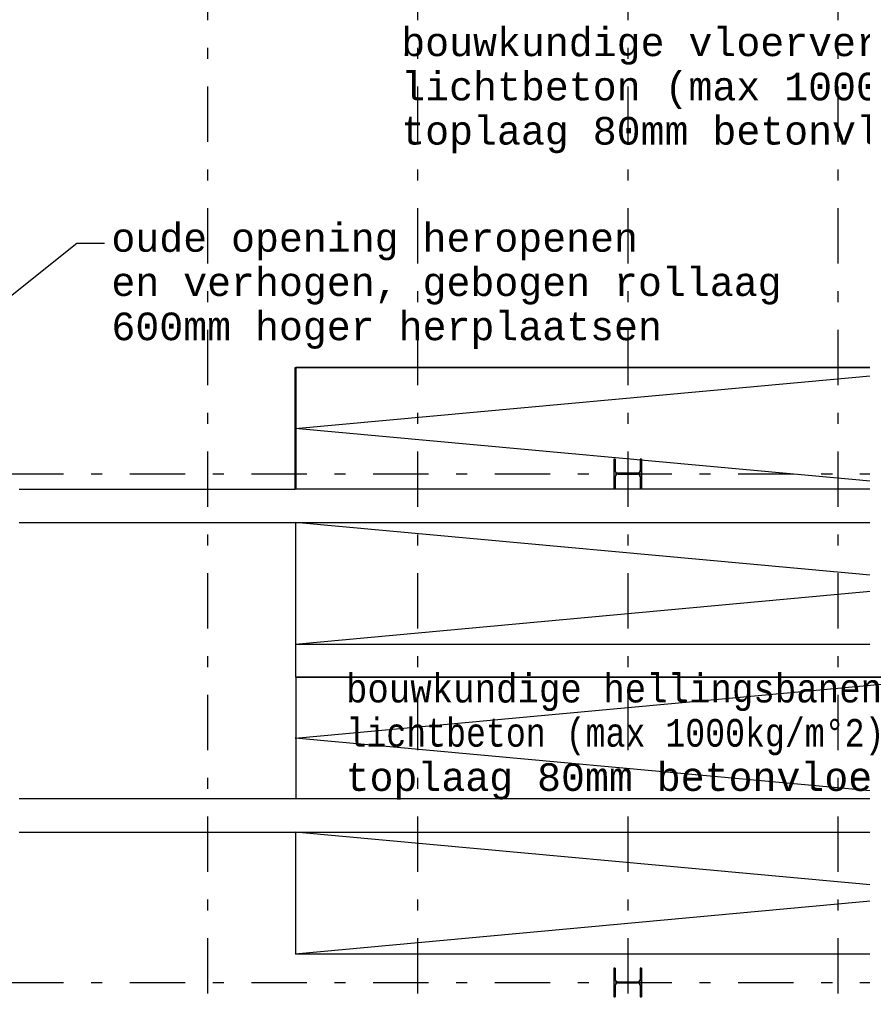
# Model space of a CAD drawing. Extents: x 2 to 87, y -108 to 11.
# Tile 249 of 256: x 21.93 to 29.55, y -20.01 to -11.1. Entities that reach past the tile are written whole.
import ezdxf

# ---------------------------------------------------------------- set-up
doc = ezdxf.new("R2010")
doc.units = 0
doc.header["$MEASUREMENT"] = 0
doc.linetypes.add('DASHDOT', pattern=[1, 0.5, -0.25, 0, -0.25])
for name, color, linetype in [('10', 7, 'CONTINUOUS'), ('14', 7, 'CONTINUOUS'), ('18', 7, 'CONTINUOUS'), ('5', 7, 'CONTINUOUS'), ('7', 7, 'CONTINUOUS'), ('8', 7, 'CONTINUOUS')]:
    doc.layers.add(name, color=color, linetype=linetype)
doc.styles.add('MONOTXT', font='MONOTXT', dxfattribs={"height": 0.2})

# ---------------------------------------------------------------- blocks, each defined once
blk = doc.blocks.new('*N4')
at = {"layer": '7', "color": 62, "linetype": 'Continuous'}
for p, q in [((-0.1125, 0.13), (-0.125, 0.13)), ((-0.125, 0.13), (-0.125, -0.13)), ((-0.1125, 0.13), (-0.1125, 0.0277)), ((0.125, 0.13), (0.1125, 0.13)), ((0.1125, 0.13), (0.1125, 0.0277)), ((0.125, 0.13), (0.125, -0.13)), ((-0.1093, 0.0157), (-0.1125, 0.0277)), ((-0.1005, 0.007), (-0.1093, 0.0157)), ((-0.0885, 0.0037), (-0.1005, 0.007)), ((0.0885, 0.0037), (-0.0885, 0.0037)), ((0.1005, 0.007), (0.0885, 0.0037)), ((0.1093, 0.0157), (0.1005, 0.007)), ((0.1125, 0.0277), (0.1093, 0.0157)), ((-0.1093, -0.0158), (-0.1125, -0.0278)), ((-0.1125, -0.0278), (-0.1125, -0.13)), ((-0.1005, -0.007), (-0.1093, -0.0158)), ((-0.0885, -0.0038), (-0.1005, -0.007)), ((0.0885, -0.0038), (-0.0885, -0.0038)), ((0.1005, -0.007), (0.0885, -0.0038)), ((0.1093, -0.0158), (0.1005, -0.007)), ((0.1125, -0.0278), (0.1093, -0.0158)), ((0.1125, -0.0278), (0.1125, -0.13)), ((-0.1125, -0.13), (-0.125, -0.13)), ((0.125, -0.13), (0.1125, -0.13))]:
    blk.add_line(p, q, dxfattribs=at)
for points in [[(-0.1125, 0.13), (-0.125, 0.13), (-0.125, -0.13)], [(-0.1125, 0.13), (-0.1125, -0.13), (-0.125, -0.13)], [(-0.125, 0.13), (-0.125, 0.13), (-0.125, -0.13)], [(-0.1125, 0.13), (-0.1125, 0.13), (-0.1125, 0.0277)], [(0.125, 0.13), (0.1125, 0.13), (0.1125, -0.13)], [(0.125, 0.13), (0.125, -0.13), (0.1125, -0.13)], [(0.1125, 0.13), (0.1125, 0.13), (0.1125, 0.0277)], [(0.125, 0.13), (0.125, 0.13), (0.125, -0.13)], [(-0.1093, 0.0157), (-0.1125, 0.0277), (-0.1125, -0.0278)], [(-0.1093, 0.0157), (-0.1093, -0.0158), (-0.1125, -0.0278)], [(-0.1005, 0.007), (-0.1093, 0.0157), (-0.1093, -0.0158)], [(-0.1005, 0.007), (-0.1005, -0.007), (-0.1093, -0.0158)], [(-0.0885, 0.0037), (-0.1005, 0.007), (-0.1005, -0.007)], [(-0.0885, 0.0037), (-0.0885, -0.0038), (-0.1005, -0.007)], [(0.0885, 0.0037), (-0.0885, 0.0037), (-0.0885, -0.0038)], [(0.0885, 0.0037), (0.0885, -0.0038), (-0.0885, -0.0038)], [(0.1005, 0.007), (0.0885, 0.0037), (0.0885, -0.0038)], [(0.1005, 0.007), (0.1005, -0.007), (0.0885, -0.0038)], [(0.1093, 0.0157), (0.1005, 0.007), (0.1005, -0.007)], [(0.1093, 0.0157), (0.1093, -0.0158), (0.1005, -0.007)], [(0.1125, 0.0277), (0.1093, 0.0157), (0.1093, -0.0158)], [(0.1125, 0.0277), (0.1125, -0.0278), (0.1093, -0.0158)], [(-0.1125, -0.0278), (-0.1125, -0.0278), (-0.1125, -0.13)], [(0.1125, -0.0278), (0.1125, -0.0278), (0.1125, -0.13)]]:
    blk.add_solid(points, dxfattribs=at)
blk = doc.blocks.new('*N5')
at = {"layer": '7', "color": 62, "linetype": 'Continuous'}
for p, q in [((-0.1125, 0.13), (-0.125, 0.13)), ((-0.125, 0.13), (-0.125, -0.13)), ((-0.1125, 0.13), (-0.1125, 0.0277)), ((0.125, 0.13), (0.1125, 0.13)), ((0.1125, 0.13), (0.1125, 0.0277)), ((0.125, 0.13), (0.125, -0.13)), ((-0.1093, 0.0157), (-0.1125, 0.0277)), ((-0.1005, 0.007), (-0.1093, 0.0157)), ((-0.0885, 0.0037), (-0.1005, 0.007)), ((0.0885, 0.0037), (-0.0885, 0.0037)), ((0.1005, 0.007), (0.0885, 0.0037)), ((0.1093, 0.0157), (0.1005, 0.007)), ((0.1125, 0.0277), (0.1093, 0.0157)), ((-0.1093, -0.0158), (-0.1125, -0.0278)), ((-0.1125, -0.0278), (-0.1125, -0.13)), ((-0.1005, -0.007), (-0.1093, -0.0158)), ((-0.0885, -0.0038), (-0.1005, -0.007)), ((0.0885, -0.0038), (-0.0885, -0.0038)), ((0.1005, -0.007), (0.0885, -0.0038)), ((0.1093, -0.0158), (0.1005, -0.007)), ((0.1125, -0.0278), (0.1093, -0.0158)), ((0.1125, -0.0278), (0.1125, -0.13)), ((-0.1125, -0.13), (-0.125, -0.13)), ((0.125, -0.13), (0.1125, -0.13))]:
    blk.add_line(p, q, dxfattribs=at)
for points in [[(-0.1125, 0.13), (-0.125, 0.13), (-0.125, -0.13)], [(-0.1125, 0.13), (-0.1125, -0.13), (-0.125, -0.13)], [(-0.125, 0.13), (-0.125, 0.13), (-0.125, -0.13)], [(-0.1125, 0.13), (-0.1125, 0.13), (-0.1125, 0.0277)], [(0.125, 0.13), (0.1125, 0.13), (0.1125, -0.13)], [(0.125, 0.13), (0.125, -0.13), (0.1125, -0.13)], [(0.1125, 0.13), (0.1125, 0.13), (0.1125, 0.0277)], [(0.125, 0.13), (0.125, 0.13), (0.125, -0.13)], [(-0.1093, 0.0157), (-0.1125, 0.0277), (-0.1125, -0.0278)], [(-0.1093, 0.0157), (-0.1093, -0.0158), (-0.1125, -0.0278)], [(-0.1005, 0.007), (-0.1093, 0.0157), (-0.1093, -0.0158)], [(-0.1005, 0.007), (-0.1005, -0.007), (-0.1093, -0.0158)], [(-0.0885, 0.0037), (-0.1005, 0.007), (-0.1005, -0.007)], [(-0.0885, 0.0037), (-0.0885, -0.0038), (-0.1005, -0.007)], [(0.0885, 0.0037), (-0.0885, 0.0037), (-0.0885, -0.0038)], [(0.0885, 0.0037), (0.0885, -0.0038), (-0.0885, -0.0038)], [(0.1005, 0.007), (0.0885, 0.0037), (0.0885, -0.0038)], [(0.1005, 0.007), (0.1005, -0.007), (0.0885, -0.0038)], [(0.1093, 0.0157), (0.1005, 0.007), (0.1005, -0.007)], [(0.1093, 0.0157), (0.1093, -0.0158), (0.1005, -0.007)], [(0.1125, 0.0277), (0.1093, 0.0157), (0.1093, -0.0158)], [(0.1125, 0.0277), (0.1125, -0.0278), (0.1093, -0.0158)], [(-0.1125, -0.0278), (-0.1125, -0.0278), (-0.1125, -0.13)], [(0.1125, -0.0278), (0.1125, -0.0278), (0.1125, -0.13)]]:
    blk.add_solid(points, dxfattribs=at)

msp = doc.modelspace()

# ---------------------------------------------------------------- linework, layer by layer
at = {"layer": '10', "color": 7, "linetype": 'Continuous'}
for p, q in [((22.4482, -13.1252), (21.8167, -13.6293)), ((22.6982, -13.1252), (22.4482, -13.1252))]:
    msp.add_line(p, q, dxfattribs=at)
at = {"layer": '14', "color": 62, "linetype": 'Continuous'}
for p, q in [((24.422, -15.3475), (24.422, -14.2475)), ((24.422, -14.2475), (32.7776, -14.2475)), ((21.9276, -15.3475), (24.422, -15.3475)), ((24.4276, -15.3475), (24.422, -15.3475)), ((21.9276, -15.6475), (30.422, -15.6475)), ((24.4276, -17.0475), (32.7776, -17.0475)), ((21.9276, -18.4475), (30.422, -18.4475))]:
    msp.add_line(p, q, dxfattribs=at)
at = {"layer": '18', "color": 62, "linetype": 'Continuous'}
for p, q in [((24.4276, -14.2475), (24.4276, -15.3475)), ((30.4276, -14.2475), (24.4276, -14.2475)), ((30.4276, -15.3475), (24.4276, -15.3475)), ((21.9276, -15.6475), (24.4276, -15.6475)), ((24.4276, -16.7475), (24.4276, -15.6475)), ((24.4276, -15.6475), (30.4276, -15.6475)), ((24.4276, -16.7475), (30.4276, -16.7475)), ((24.4276, -17.0475), (24.4276, -16.7475)), ((24.4276, -17.0475), (24.4276, -18.1475)), ((30.4276, -17.0475), (24.4276, -17.0475)), ((24.4276, -18.1475), (21.9276, -18.1475)), ((30.4276, -18.1475), (24.4276, -18.1475)), ((24.4276, -19.5475), (24.4276, -18.4475)), ((24.4276, -18.4475), (30.4276, -18.4475)), ((24.4276, -19.5475), (30.4276, -19.5475))]:
    msp.add_line(p, q, dxfattribs=at)
at = {"layer": '5', "color": 7, "linetype": 'DASHDOT'}
for p, q in [((23.6276, -7.3075), (23.6276, -96.5075)), ((25.5276, -7.3075), (25.5276, -96.5075)), ((27.4276, -7.3075), (27.4276, -96.5075)), ((29.3276, -7.3075), (29.3276, -96.5075)), ((7.5276, -15.2075), (52.6276, -15.2075)), ((7.5276, -19.8075), (52.6276, -19.8075))]:
    msp.add_line(p, q, dxfattribs=at)
at = {"layer": '5', "color": 62, "linetype": 'Continuous'}
for p, q in [((24.422, -14.7975), (30.422, -14.2475)), ((30.422, -15.3475), (24.422, -14.7975)), ((30.422, -16.1975), (24.422, -15.6475)), ((24.422, -16.7475), (30.422, -16.1975)), ((24.422, -17.5975), (30.422, -17.0475)), ((30.422, -18.1475), (24.422, -17.5975)), ((30.422, -18.9975), (24.422, -18.4475)), ((24.422, -19.5475), (30.422, -18.9975))]:
    msp.add_line(p, q, dxfattribs=at)
at = {"layer": '7', "color": 62, "linetype": 'Continuous'}
for p, q in [((27.3151, -15.0775), (27.3026, -15.0775)), ((27.3026, -15.0775), (27.3026, -15.3375)), ((27.3151, -15.1798), (27.3151, -15.0775)), ((27.5526, -15.0775), (27.5401, -15.0775)), ((27.5401, -15.0775), (27.5401, -15.1798)), ((27.5526, -15.3375), (27.5526, -15.0775)), ((27.5161, -15.2038), (27.3391, -15.2038)), ((27.3391, -15.2113), (27.5161, -15.2113)), ((27.3151, -15.3375), (27.3151, -15.2353)), ((27.5401, -15.2353), (27.5401, -15.3375)), ((27.3026, -15.3375), (27.3151, -15.3375)), ((27.5401, -15.3375), (27.5526, -15.3375)), ((27.3151, -19.6775), (27.3026, -19.6775)), ((27.3026, -19.6775), (27.3026, -19.9375)), ((27.3151, -19.7798), (27.3151, -19.6775)), ((27.5526, -19.6775), (27.5401, -19.6775)), ((27.5401, -19.6775), (27.5401, -19.7798)), ((27.5526, -19.9375), (27.5526, -19.6775)), ((27.3151, -19.9375), (27.3151, -19.8353)), ((27.5161, -19.8038), (27.3391, -19.8038)), ((27.3391, -19.8113), (27.5161, -19.8113)), ((27.5401, -19.8353), (27.5401, -19.9375)), ((27.3026, -19.9375), (27.3151, -19.9375)), ((27.5401, -19.9375), (27.5526, -19.9375))]:
    msp.add_line(p, q, dxfattribs=at)
for centre, start, end in [((27.3391, -15.1798), 180, 270), ((27.3391, -15.2352), 90, 180), ((27.5161, -15.1798), 270, 360), ((27.5161, -15.2352), 360, 90), ((27.3391, -19.7798), 180, 270), ((27.3391, -19.8353), 90, 180), ((27.5161, -19.7798), 270, 360), ((27.5161, -19.8353), 360, 90)]:
    msp.add_arc(centre, 0.024, start, end, dxfattribs=at)

# ---------------------------------------------------------------- block references
for name, p in [('*N4', (27.4276, -15.2075)), ('*N5', (27.4276, -19.8075))]:
    msp.add_blockref(name, p, dxfattribs=at)

# ---------------------------------------------------------------- texts
at = {"layer": '8', "color": 7, "linetype": 'Continuous', "style": 'MONOTXT'}
for s, p in [('bouwkundige vloerverhoging', (25.3805, -11.4317)), ('lichtbeton (max 1000kg/m%%d2)', (25.3805, -11.8317)), ('toplaag 80mm betonvloer wap r6-150', (25.3805, -12.2317)), ('oude opening heropenen', (22.7603, -13.2004)), ('en verhogen, gebogen rollaag', (22.7603, -13.6004)), ('600mm hoger herplaatsen', (22.7603, -14.0004)), ('bouwkundige hellingsbanen', (24.8775, -17.2758)), ('lichtbeton (max 1000kg/m%%d2)', (24.8775, -17.6758)), ('toplaag 80mm betonvloer wap r6-150', (24.8775, -18.0758))]:
    msp.add_text(s, height=0.25, dxfattribs=at).set_placement(p)

doc.saveas('drawing.dxf')
